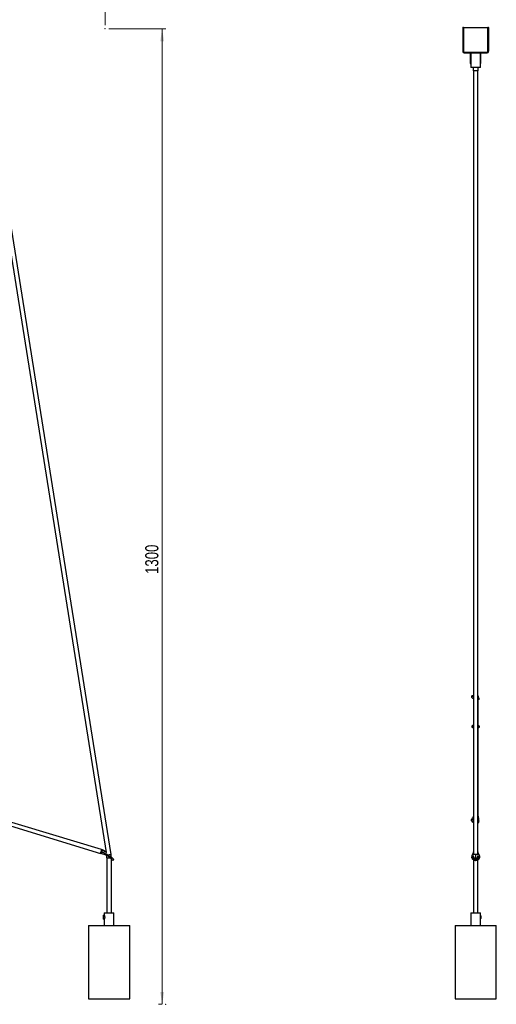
# Model space of a CAD drawing. Header units: millimetres. Extents: x 524 to 905, y 263 to 659.
# Tile 2 of 3: x 778 to 905, y 263 to 525. Entities that reach past the tile are written whole.
import ezdxf

# ---------------------------------------------------------------- set-up
doc = ezdxf.new("R2010")
doc.units = ezdxf.units.MM
doc.header["$PDSIZE"] = -1
doc.styles.add('SLDTEXTSTYLE0', font='TXT', dxfattribs={"width": 0.75})
doc.dimstyles.new('SLDDIMSTYLE0', dxfattribs={"dimtxt": 3.5, "dimasz": 3.302, "dimexe": 0, "dimexo": 0.0625, "dimgap": 0.875, "dimtad": 1, "dimdec": 0, "dimlfac": 5, "dimrnd": 1e-09, "dimzin": 12, "dimdsep": 46, "dimtxsty": 'SLDTEXTSTYLE0', "dimsah": 1, "dimcen": 0.09, "dimadec": 0, "dimazin": 3, "dimtfac": 1, "dimtofl": 0, "dimtmove": 0, "dimatfit": 3, "dimfxl": 0, "dimfrac": 2, "dimtolj": 1, "dimtzin": 12, "dimarcsym": 0})
doc.dimstyles.new('SLDDIMSTYLE1', dxfattribs={"dimtxt": 3.5, "dimasz": 3.302, "dimexe": 0, "dimexo": 0.0625, "dimgap": 0.875, "dimtad": 1, "dimdec": 0, "dimlfac": 5, "dimrnd": 1e-09, "dimzin": 12, "dimdsep": 46, "dimtxsty": 'SLDTEXTSTYLE0', "dimsah": 1, "dimcen": 0.09, "dimadec": 0, "dimazin": 3, "dimtfac": 1, "dimtdec": 0, "dimtofl": 0, "dimtmove": 0, "dimatfit": 3, "dimfxl": 0, "dimfrac": 2, "dimtolj": 1, "dimtzin": 12, "dimarcsym": 0})

# ---------------------------------------------------------------- blocks, each defined once
blk = doc.blocks.new('_D')
at = {"color": 7, "linetype": 'Continuous', "lineweight": 0}
for p, q in [((801.47, 522.78), (816.66, 522.78)), ((815.66, 522.78), (815.66, 262.78)), ((815.56, 262.78), (814.66, 262.78))]:
    blk.add_line(p, q, dxfattribs=at)
at = {"color": 7, "linetype": 'Continuous', "lineweight": 18}
for points in [[(815.66, 522.78), (815.15, 519.48), (816.17, 519.48)], [(815.66, 262.78), (816.17, 266.08), (815.15, 266.08)]]:
    blk.add_solid(points, dxfattribs=at)
at = {"color": 7, "linetype": 'Continuous', "lineweight": 18, "insert": (811.15, 377.49), "char_height": 3.5, "attachment_point": 1, "rotation": 90, "style": 'SLDTEXTSTYLE0'}
blk.add_mtext('1300', dxfattribs=at)
blk = doc.blocks.new('_D_1')
at = {"color": 7, "linetype": 'Continuous', "lineweight": 0}
for p, q in [((530.47, 523.83), (530.48, 552.23)), ((530.48, 551.23), (800.48, 551.18)), ((800.47, 523.78), (800.48, 552.18))]:
    blk.add_line(p, q, dxfattribs=at)
at = {"color": 7, "linetype": 'Continuous', "lineweight": 18}
for points in [[(530.48, 551.23), (533.78, 550.72), (533.78, 551.73)], [(800.48, 551.18), (797.17, 551.68), (797.17, 550.67)]]:
    blk.add_solid(points, dxfattribs=at)
at = {"color": 7, "linetype": 'Continuous', "lineweight": 18, "insert": (660.06, 555.71), "char_height": 3.5, "attachment_point": 1, "rotation": 359.9894, "style": 'SLDTEXTSTYLE0'}
blk.add_mtext('1350', dxfattribs=at)

msp = doc.modelspace()

# ---------------------------------------------------------------- linework, layer by layer
at = {"color": 7, "linetype": 'Continuous', "lineweight": 25}
for p, q in [((895.77, 523.22), (895.93, 523.22)), ((895.77, 523.22), (895.77, 522.92)), ((895.77, 522.92), (895.77, 516.67)), ((895.93, 522.92), (895.77, 522.92)), ((895.93, 523.22), (895.93, 522.92)), ((895.93, 523.12), (902.41, 523.12)), ((895.93, 522.92), (895.93, 516.67)), ((902.41, 523.22), (902.57, 523.22)), ((902.41, 522.92), (902.41, 523.22)), ((902.41, 516.67), (902.41, 522.92)), ((902.57, 522.92), (902.41, 522.92)), ((902.57, 522.92), (902.57, 523.22)), ((902.57, 523.12), (902.61, 523.12)), ((902.57, 516.67), (902.57, 522.92)), ((902.61, 523.12), (902.61, 516.83)), ((896.08, 516.53), (902.26, 516.53)), ((896.08, 516.37), (902.26, 516.37)), ((897.75, 516.27), (897.75, 513.57)), ((897.75, 516.27), (897.87, 516.27)), ((897.87, 516.37), (897.87, 512.47)), ((900.47, 512.47), (900.47, 516.37)), ((900.48, 516.27), (900.59, 516.27)), ((900.59, 513.57), (900.59, 516.27)), ((897.86, 513.57), (897.75, 513.57)), ((899.17, 512.47), (897.87, 512.47)), ((898.57, 511.61), (898.57, 512.47)), ((900.47, 512.47), (899.17, 512.47)), ((899.77, 512.47), (899.77, 511.61)), ((900.59, 513.57), (900.47, 513.57)), ((767.59, 511.52), (800.74, 303.26)), ((802.04, 302.73), (768.78, 511.71)), ((898.57, 511.61), (898.57, 302.64)), ((899.77, 302.64), (899.77, 511.61)), ((898.17, 344.99), (898.08, 344.73)), ((898.57, 345.13), (898.19, 345)), ((899.84, 344.28), (899.77, 344.29)), ((899.86, 312.94), (899.86, 343.97)), ((900.05, 344.34), (899.94, 344.8)), ((900.04, 344.27), (899.95, 344.02)), ((899.95, 344.02), (899.96, 344.04)), ((900.07, 344.26), (899.96, 344.04)), ((898.19, 336.91), (898.17, 336.9)), ((898.17, 336.84), (898.18, 336.65)), ((898.18, 336.65), (898.53, 336.72)), ((898.18, 336.63), (898.18, 336.65)), ((898.57, 337.15), (898.19, 336.91)), ((898.46, 336.78), (898.57, 336.67)), ((898.52, 336.84), (898.6, 336.8)), ((900.16, 336.95), (899.86, 337.11)), ((899.86, 336.79), (899.87, 336.81)), ((899.86, 336.74), (900.18, 336.69)), ((900.16, 336.95), (900.17, 336.94)), ((900.18, 336.67), (900.17, 336.94)), ((900.18, 336.69), (900.17, 336.88)), ((900.18, 336.67), (900.18, 336.69)), ((799.53, 304), (766.26, 314.09)), ((766.26, 313.04), (799.27, 303.02)), ((898.21, 312.35), (898.1, 312.01)), ((899.81, 312.72), (899.83, 312.75)), ((899.81, 312.72), (899.87, 312.65)), ((899.85, 312.88), (899.83, 312.78)), ((899.83, 312.78), (899.83, 312.75)), ((899.83, 312.75), (899.83, 312.75)), ((899.83, 312.75), (899.87, 312.65)), ((899.86, 312.93), (899.86, 312.96)), ((899.87, 312.65), (899.93, 312.52)), ((900.03, 312.04), (899.95, 312.68)), ((899.95, 312.67), (899.95, 312.68)), ((898.09, 311.95), (898.1, 312.01)), ((898.1, 312.01), (898.5, 312.13)), ((899.77, 311.56), (899.96, 311.28)), ((899.93, 311.19), (900.03, 311.4)), ((899.95, 311.23), (900.04, 311.43)), ((899.95, 311.23), (899.96, 311.28)), ((899.96, 311.28), (900.07, 311.63)), ((900.02, 311.41), (900.04, 311.43)), ((799.29, 303.08), (799.27, 303.02)), ((799.28, 303.07), (799.27, 303.03)), ((799.27, 303.03), (799.47, 302.97)), ((799.36, 303.33), (799.42, 303.52)), ((799.36, 303.33), (799.41, 303.48)), ((799.41, 303.48), (799.42, 303.52)), ((799.54, 303.44), (799.41, 303.48)), ((799.45, 303.61), (799.42, 303.52)), ((799.42, 303.52), (799.56, 303.47)), ((799.47, 302.97), (800.64, 302.6)), ((799.56, 303.99), (799.53, 304)), ((799.54, 303.44), (799.55, 303.47)), ((799.54, 303.44), (799.75, 303.37)), ((799.55, 303.47), (799.75, 303.37)), ((799.56, 303.47), (799.55, 303.47)), ((799.7, 303.94), (799.56, 303.98)), ((799.56, 303.98), (799.56, 303.98)), ((799.56, 303.98), (799.56, 303.98)), ((799.56, 303.98), (799.7, 303.94)), ((799.7, 303.94), (799.56, 303.98)), ((799.7, 303.94), (799.56, 303.47)), ((799.7, 303.94), (799.7, 303.94)), ((799.75, 303.37), (800.04, 303.23)), ((800.45, 303.51), (800.45, 303.52)), ((800.45, 303.52), (800.74, 303.27)), ((800.64, 302.6), (801.18, 302.33)), ((800.64, 302.6), (800.64, 302.6)), ((801.4, 302.17), (801.74, 301.86)), ((801.74, 301.86), (801.5, 302.25)), ((801.81, 301.8), (801.74, 301.86)), ((801.81, 302.29), (801.88, 302.22)), ((801.81, 301.8), (801.99, 302)), ((801.88, 302.22), (801.88, 302.22)), ((802.11, 302.05), (802.45, 301.74)), ((898.18, 301.8), (898.17, 302)), ((898.53, 303.32), (898.4, 302.94)), ((898.57, 303.41), (898.53, 303.32)), ((898.57, 302.64), (898.57, 302.6)), ((898.57, 301.98), (898.57, 301.93)), ((898.61, 302.22), (898.62, 302.22)), ((898.66, 302.29), (898.62, 302.22)), ((899.17, 302.73), (899.17, 301.79)), ((899.73, 302.25), (899.68, 302.31)), ((899.73, 302.25), (899.73, 302.25)), ((899.77, 303.38), (899.79, 303.34)), ((899.77, 302.1), (899.77, 302.1)), ((899.93, 302.98), (899.79, 303.34)), ((900.17, 302.29), (900.18, 301.9)), ((900.17, 302.04), (900.18, 301.84)), ((900.18, 301.84), (900.18, 301.9)), ((800.92, 301.79), (800.92, 287.12)), ((802.12, 287.12), (802.12, 301.52)), ((802.8, 301.42), (802.56, 301.15)), ((802.8, 301.42), (802.8, 301.42)), ((898.57, 301.28), (898.57, 287.12)), ((899.16, 301.42), (899.21, 301.42)), ((899.16, 301.42), (899.16, 301.15)), ((899.21, 301.15), (899.16, 301.15)), ((899.21, 301.15), (899.21, 301.42)), ((899.77, 287.12), (899.77, 301.29)), ((800.22, 286.58), (800.05, 286.58)), ((800.05, 285.43), (800.05, 286.58)), ((800.22, 287.12), (800.22, 286.58)), ((800.22, 287.12), (802.82, 287.12)), ((802.82, 283.82), (802.82, 287.12)), ((897.87, 287.12), (897.87, 283.82)), ((897.87, 287.12), (899.17, 287.12)), ((899.17, 287.12), (900.47, 287.12)), ((900.47, 283.82), (900.47, 287.12)), ((796.02, 283.82), (796.02, 264.22)), ((796.02, 283.82), (807.02, 283.82)), ((800.05, 285.43), (800.22, 285.43)), ((800.22, 285.43), (800.22, 283.82)), ((807.02, 264.22), (807.02, 283.82)), ((893.67, 283.82), (893.67, 264.22)), ((893.67, 283.82), (902.62, 283.82)), ((902.62, 283.82), (904.67, 283.82)), ((904.67, 264.22), (904.67, 283.82)), ((796.02, 264.22), (807.02, 264.22)), ((893.67, 264.22), (902.62, 264.22)), ((902.62, 264.22), (904.67, 264.22))]:
    msp.add_line(p, q, dxfattribs=at)
at = {"color": 8, "linetype": 'Continuous', "lineweight": 25}
for p, q in [((900.47, 516.27), (900.48, 516.27)), ((897.87, 513.57), (897.86, 513.57)), ((898.27, 344.9), (898.57, 345)), ((899.77, 344.57), (899.84, 344.28)), ((898.46, 336.79), (898.38, 336.89)), ((898.57, 312.67), (898.55, 312.79)), ((899.81, 312.72), (899.81, 312.73)), ((899.85, 312.88), (899.85, 312.94)), ((898.57, 312.19), (898.5, 312.13)), ((898.5, 312.13), (898.57, 312.1)), ((799.7, 303.94), (799.7, 303.94)), ((800.86, 303.15), (800.45, 303.51)), ((801.4, 302.17), (801.18, 302.33)), ((802.04, 302.73), (801.41, 302.63)), ((802.44, 301.71), (801.64, 302.44)), ((898.33, 301.71), (898.59, 302.44)), ((899.75, 302.46), (900.02, 301.74)), ((800.92, 301.79), (801.81, 301.79)), ((898.72, 301.79), (899.17, 301.79)), ((899.17, 301.79), (899.61, 301.79))]:
    msp.add_line(p, q, dxfattribs=at)
at = {"color": 7, "linetype": 'Continuous', "lineweight": 25, "flags": 128}
for points in [[(898.57, 511.61), (898.61, 511.65), (898.71, 511.67), (898.87, 511.7), (899.07, 511.71), (899.28, 511.71), (899.47, 511.7), (899.63, 511.67), (899.73, 511.65), (899.77, 511.61)], [(898.08, 344.73), (898.07, 344.69), (898.1, 344.63), (898.15, 344.56), (898.24, 344.49), (898.36, 344.41), (898.5, 344.32), (898.57, 344.29)], [(899.86, 312.93), (899.85, 312.84), (899.83, 312.75)], [(898.57, 311.18), (898.5, 311.23), (898.36, 311.34), (898.24, 311.47), (898.15, 311.59), (898.1, 311.72), (898.07, 311.84), (898.09, 311.95)], [(899.21, 301.15), (899.41, 301.17), (899.59, 301.21), (899.76, 301.28), (899.9, 301.36), (900.02, 301.47), (900.11, 301.58), (900.16, 301.71), (900.18, 301.84)], [(898.18, 301.8), (898.2, 301.67), (898.26, 301.55), (898.35, 301.43), (898.47, 301.34), (898.62, 301.26), (898.79, 301.2), (898.97, 301.16), (899.16, 301.15)], [(800.22, 286.58), (800.22, 286.57), (800.23, 286.55), (800.24, 286.52), (800.26, 286.47), (800.28, 286.41), (800.3, 286.34), (800.32, 286.25), (800.34, 286.15), (800.35, 286.06), (800.35, 285.96), (800.34, 285.88), (800.33, 285.79), (800.31, 285.72), (800.29, 285.64), (800.27, 285.57), (800.25, 285.52), (800.23, 285.47), (800.22, 285.44), (800.22, 285.43), (800.22, 285.43), (800.22, 285.43)]]:
    msp.add_lwpolyline(points, dxfattribs=at)
at = {"color": 8, "linetype": 'Continuous', "lineweight": 25, "flags": 128}
for points in [[(800.61, 302.9), (800.6, 302.84), (800.6, 302.79), (800.6, 302.74), (800.6, 302.69), (800.6, 302.66), (800.61, 302.63), (800.63, 302.61), (800.64, 302.6)], [(898.53, 303.32), (898.55, 303.36), (898.57, 303.39)], [(899.17, 302.73), (898.97, 302.73), (898.79, 302.71), (898.65, 302.69), (898.58, 302.65), (898.57, 302.64)]]:
    msp.add_lwpolyline(points, dxfattribs=at)
at = {"color": 7, "linetype": 'Continuous', "lineweight": 25}
for centre, radius, start, end in [((896.08, 516.67), 0.307, 180, 270), ((896.23, 516.83), 0.3, 180, 270), ((896.08, 516.67), 0.147, 180, 270), ((902.26, 516.67), 0.147, 270, 360), ((902.26, 516.67), 0.307, 270, 360), ((902.31, 516.83), 0.3, 330.0736, 0), ((899.21, 345.89), 1.37, 226.4438, 242.1764), ((899.51, 344.69), 0.442, 13.8872, 54.3469), ((899.78, 344.21), 0.25, 267.5915, 311.032), ((898.52, 337.11), 0.586, 234.9442, 275.3573), ((899.85, 337.12), 0.555, 271.2771, 306.847), ((899.37, 328.83), 0.49, 325.1835, 359.9727), ((899.37, 312.94), 0.493, 325.2405, 340.6835), ((898.66, 311.75), 0.211, 117.2069, 176.4401), ((899.6, 311.34), 0.364, 298.4132, 342.7793), ((799.12, 302.03), 2, 70.6771, 73.1185), ((799.12, 302.03), 2, 70.6771, 73.1185), ((800.59, 302.89), 0.643, 102.2776, 148.1389), ((796.12, 301.79), 4.8, 360, 9.0443), ((796.12, 301.79), 6, 2.4619, 9.0443), ((811.28, 312), 13.92, 227.1244, 231.2065), ((805.74, 305.28), 4.85, 227.2934, 232.7329), ((798.9, 297.68), 5.4, 43.7688, 48.8101), ((899.11, 302.57), 1.16, 228.0317, 272.4509), ((899.21, 302.59), 1.17, 269.8863, 313.9216), ((899.93, 286.01), 0.722, 318.165, 41.835)]:
    msp.add_arc(centre, radius, start, end, dxfattribs=at)
at = {"color": 8, "linetype": 'Continuous', "lineweight": 25}
for centre, radius, start, end in [((898.99, 336.85), 0.47, 152.4724, 181.2552), ((899.57, 337.08), 0.41, 317.1251, 336.597), ((899.65, 312.64), 0.305, 335.4223, 4.9644), ((899.64, 312.58), 0.509, 285.1919, 315.7902), ((899.32, 301.74), 1, 63.4392, 98.6454)]:
    msp.add_arc(centre, radius, start, end, dxfattribs=at)
at = {"color": 7, "linetype": 'Continuous', "lineweight": 25}
for centre, major_axis, ratio, start_param, end_param in [((897.87, 344.38), (0.339, 0.617), 0.12919, 0.140018, 0.245476), ((899.14, 344.71), (0.564, -0.205), 0.28879, 3.13174, 3.33971), ((899.73, 343.66), (0.339, 0.617), 0.12919, 6.13849, 6.528661), ((898.19, 336.35), (-0.016, 0.552), 0.018576, 0.08261, 0.472782), ((899.04, 336.87), (0.744, -0.096), 0.175654, 3.649494, 3.952592), ((899.28, 336.87), (0.76, 0.129), 0.167895, 5.55057, 5.753563), ((900.19, 336.39), (-0.016, 0.552), 0.018576, 0.08261, 0.472782), ((899.24, 312.86), (0.814, 0.548), 0.420081, 2.202734, 2.24371), ((899.37, 312.88), (0.45, 0.174), 0.965694, 5.358739, 5.549418), ((899.46, 312.78), (-0.48, 1.05), 0.2995, 4.024862, 4.32796), ((898.99, 311.5), (0.545, -0.253), 0.626896, 3.108594, 4.165361), ((899.14, 311.86), (1, 2.36), 0.233182, 1.66043, 1.710982), ((899.73, 310.51), (0.34, 1.15), 0.04415, 5.65992, 6.050092), ((799.61, 303.43), (0.141, 0.459), 0.134893, 1.591614, 3.16241), ((799.95, 303.32), (1.93, -1.1), 0.016891, 4.769163, 5.072261), ((802.58, 300.94), (1.48, -1.33), 0.241677, 2.186899, 2.577071), ((802.05, 302.08), (0.493, -0.442), 0.016787, 4.371628, 4.720218), ((898.19, 300.94), (-0.02, 1.37), 0.003001, 0.301162, 0.691334), ((899.04, 303.32), (0.65, 1.08), 0.330397, 2.127115, 2.158434), ((899.17, 302.08), (0.6, 0.016), 0.736533, 2.782346, 3.130935), ((899.17, 302.08), (0.6, 0.014), 0.502472, 2.630586, 3.134506), ((899.17, 302.08), (0.6, 0.016), 0.736533, 3.130935, 6.272528), ((899.17, 302.16), (0.6, 0.013), 0.320343, 2.605878, 2.74818), ((899.17, 302.16), (0.6, 0.013), 0.320343, 0.379447, 0.529185), ((899.17, 302.08), (0.6, 0.014), 0.502472, 6.276099, 6.790378), ((899.17, 302.08), (0.6, 0.016), 0.736533, 6.272528, 6.621118), ((899.28, 303.33), (-0.67, 1.05), 0.337135, 4.12789, 4.175294), ((900.19, 300.98), (-0.02, 1.37), 0.003001, 0.301162, 0.691334)]:
    msp.add_ellipse(centre, major_axis=major_axis, ratio=ratio, start_param=start_param, end_param=end_param, dxfattribs=at)
for points, knots in [([(897.9, 516.3), (897.86, 516.29), (897.77, 516.28), (897.76, 516.27), (897.75, 516.27)], [0, 0, 0, 0, 0.444703, 1, 1, 1, 1]), ([(900.59, 516.27), (900.59, 516.27), (900.58, 516.28), (900.5, 516.29), (900.47, 516.3)], [0, 0, 0, 0, 0.63683, 1, 1, 1, 1]), ([(897.75, 513.57), (897.76, 513.56), (897.77, 513.55), (897.84, 513.54), (897.87, 513.54)], [0, 0, 0, 0, 0.63683, 1, 1, 1, 1]), ([(900.44, 513.53), (900.48, 513.54), (900.57, 513.55), (900.58, 513.56), (900.59, 513.57)], [0, 0, 0, 0, 0.444703, 1, 1, 1, 1]), ([(898.27, 344.9), (898.24, 344.92), (898.18, 344.97), (898.18, 344.98), (898.18, 344.98)], [0, 0, 0, 0, 0.489712, 1, 1, 1, 1]), ([(899.88, 344.93), (899.86, 344.97), (899.84, 345.04), (899.79, 345.07), (899.77, 345.08)], [0, 0, 0, 0, 0.710594, 1, 1, 1, 1]), ([(899.84, 344.28), (899.89, 344.28), (899.99, 344.27), (900.02, 344.27), (900.04, 344.27)], [0, 0, 0, 0, 0.428917, 1, 1, 1, 1]), ([(898.38, 336.89), (898.36, 336.9), (898.3, 336.92), (898.22, 336.87), (898.17, 336.84)], [0, 0, 0, 0, 0.426585, 1, 1, 1, 1]), ([(900.17, 336.88), (900.13, 336.9), (900.04, 336.95), (899.98, 336.93), (899.95, 336.92)], [0, 0, 0, 0, 0.42697, 1, 1, 1, 1]), ([(898.55, 312.79), (898.51, 312.74), (898.43, 312.61), (898.29, 312.44), (898.21, 312.35)], [0, 0, 0, 0, 0.426585, 1, 1, 1, 1]), ([(899.95, 312.67), (899.94, 312.76), (899.93, 312.89), (899.87, 312.98), (899.86, 313.01)], [0, 0, 0, 0, 0.705786, 1, 1, 1, 1]), ([(900.07, 311.63), (900.06, 311.72), (900.04, 311.96), (900.02, 312.13), (900, 312.22)], [0, 0, 0, 0, 0.42697, 1, 1, 1, 1]), ([(799.78, 303.92), (799.77, 303.91), (799.75, 303.9), (799.69, 303.8), (799.62, 303.65), (799.58, 303.53), (799.56, 303.47)], [0, 0, 0, 0, 0.250569, 0.50025, 0.750027, 1, 1, 1, 1]), ([(800.45, 303.51), (800.39, 303.57), (800.26, 303.68), (800.03, 303.81), (799.87, 303.88), (799.78, 303.92)], [0, 0, 0, 0, 0.322519, 0.640612, 1, 1, 1, 1]), ([(799.78, 303.92), (799.87, 303.88), (800.03, 303.82), (800.26, 303.68), (800.39, 303.58), (800.45, 303.52)], [0, 0, 0, 0, 0.359382, 0.677477, 1, 1, 1, 1]), ([(801.5, 302.25), (801.39, 302.36), (801.11, 302.6), (800.79, 302.79), (800.61, 302.9)], [0, 0, 0, 0, 0.42697, 1, 1, 1, 1]), ([(801.18, 302.33), (801.2, 302.32), (801.29, 302.28), (801.34, 302.21), (801.38, 302.16)], [0, 0, 0, 0, 0.305103, 1, 1, 1, 1]), ([(802.44, 301.71), (802.39, 301.75), (802.25, 301.85), (802.08, 301.95), (801.99, 302)], [0, 0, 0, 0, 0.4289173, 1, 1, 1, 1]), ([(898.17, 302.25), (898.21, 302.36), (898.29, 302.6), (898.35, 302.79), (898.38, 302.9)], [0, 0, 0, 0, 0.42697, 1, 1, 1, 1]), ([(898.33, 301.71), (898.29, 301.75), (898.2, 301.85), (898.18, 301.95), (898.17, 302)], [0, 0, 0, 0, 0.4289173, 1, 1, 1, 1]), ([(899.95, 302.93), (899.97, 302.85), (900.03, 302.67), (900.12, 302.43), (900.17, 302.29)], [0, 0, 0, 0, 0.426585, 1, 1, 1, 1]), ([(900.02, 301.74), (900.06, 301.79), (900.15, 301.89), (900.17, 301.98), (900.17, 302.04)], [0, 0, 0, 0, 0.4289173, 1, 1, 1, 1])]:
    msp.add_open_spline(points, degree=3, knots=knots, dxfattribs=at)
for points in [[(799.28, 303.07), (799.29, 303.11), (799.31, 303.17), (799.35, 303.27), (799.36, 303.33)], [(799.45, 303.61), (799.46, 303.66), (799.49, 303.75), (799.52, 303.86), (799.55, 303.95), (799.56, 303.97), (799.56, 303.98)]]:
    msp.add_open_spline(points, degree=3, dxfattribs=at)
at = {"color": 7, "linetype": 'Continuous', "lineweight": 0}
for p in [(800.47, 522.78), (816.56, 262.78)]:
    msp.add_point(p, dxfattribs=at)

# ---------------------------------------------------------------- dimensions: what is measured, and where the dimension line sits
at = {"color": 7, "linetype": 'Continuous', "lineweight": 18}
for base, p1, p2, angle, dimstyle, picture, middle in [((800.48, 551.18), (530.47, 522.83), (800.47, 522.78), 359.9894, 'SLDDIMSTYLE1', '_D_1', (665.23, 551.2)), ((815.66, 262.78), (800.47, 522.78), (816.56, 262.78), 90, 'SLDDIMSTYLE0', '_D', (815.66, 382.66))]:
    dim = msp.add_linear_dim(base=base, p1=p1, p2=p2, angle=angle, dimstyle=dimstyle, dxfattribs=at)
    dim.commit()
    dim.dimension.update_dxf_attribs({"geometry": picture, "text_midpoint": middle, "dimtype": 160})

doc.saveas('drawing.dxf')
